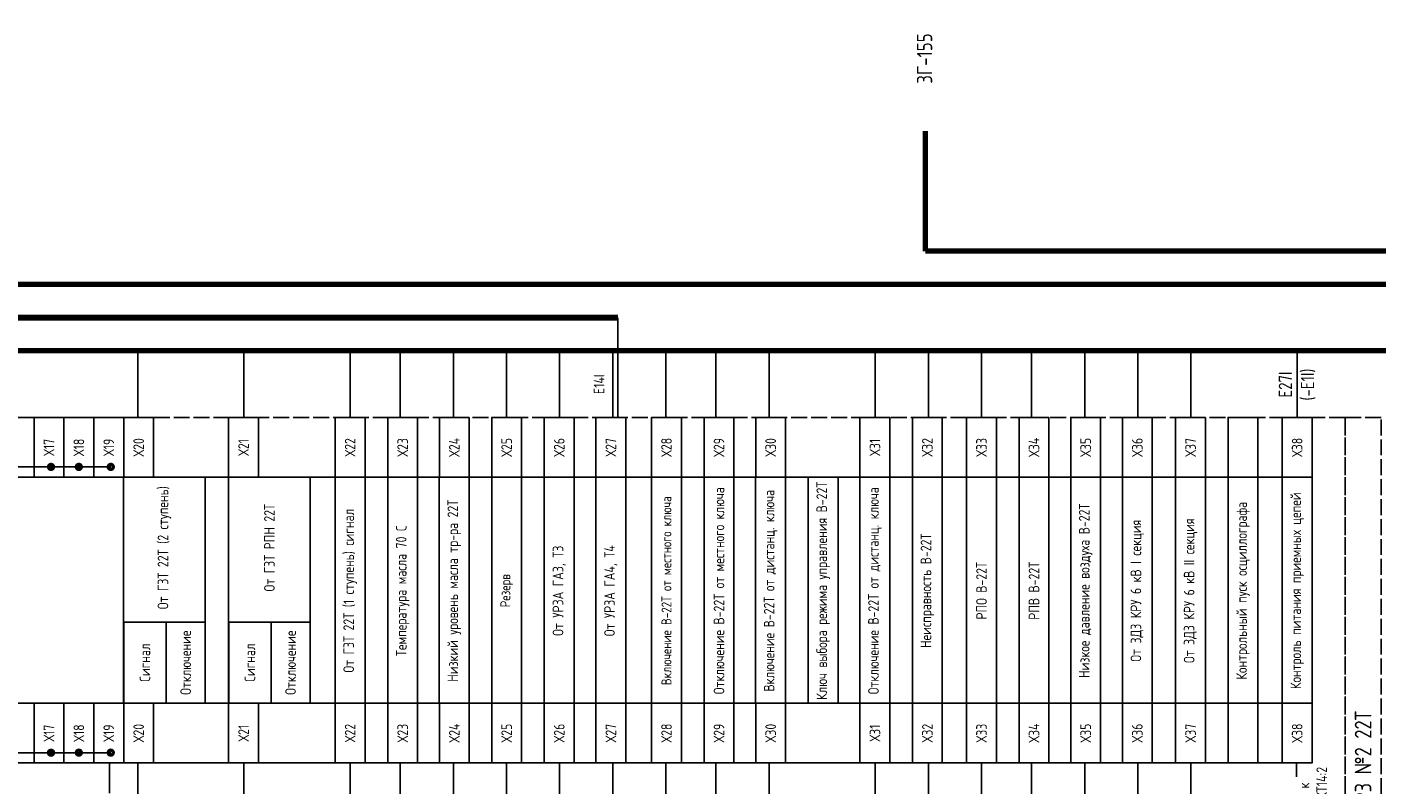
# Model space of a CAD drawing. Header units: millimetres. Extents: x 616 to 6446, y 2590 to 5711.
# Tile 17 of 50: x 2921 to 3124, y 3407 to 3521. Entities that reach past the tile are written whole.
import ezdxf
from ezdxf.enums import TextEntityAlignment as Align

# ---------------------------------------------------------------- set-up
doc = ezdxf.new("R2010")
doc.units = ezdxf.units.MM
doc.linetypes.add('ACAD_ISO02W100', pattern=[15, 12, -3])
doc.styles.add('SIMPLEX', font='GOST.ttf', dxfattribs={"height": 5})

msp = doc.modelspace()

# ---------------------------------------------------------------- linework, layer by layer
at = {"lineweight": 80}
for p, q in [((3055.89, 3487), (3055.89, 3505.09)), ((3278.03, 3487), (3055.89, 3487)), ((3269.64, 3482), (2910.16, 3482))]:
    msp.add_line(p, q, dxfattribs=at)
at = {"lineweight": 90}
msp.add_line((3009.56, 3477), (2847.08, 3477), dxfattribs=at)
for p, q in [((3009.56, 3462), (3009.56, 3477)), ((2933.19, 3454.55), (2901.69, 3454.55)), ((2939.63, 3453), (3109.61, 3453)), ((3109.61, 3419), (2939.64, 3419)), ((2933.19, 3411.55), (2901.69, 3411.55)), ((2933, 3410), (2933, 3405.47)), ((2937.25, 3387.65), (2937.25, 3410)), ((3109.61, 3410), (2939.64, 3410)), ((2953.23, 3387.65), (2953.22, 3410)), ((2969.25, 3379.39), (2969.25, 3410)), ((2976.79, 3379.39), (2976.79, 3410)), ((2984.79, 3379.39), (2984.79, 3410)), ((2992.79, 3379.39), (2992.79, 3410)), ((3000.79, 3379.39), (3000.79, 3410)), ((3008.79, 3379.39), (3008.79, 3410)), ((3016.79, 3379.39), (3016.79, 3410)), ((3024.33, 3379.39), (3024.33, 3410)), ((3032.33, 3379.39), (3032.33, 3410)), ((3048.33, 3379.39), (3048.33, 3410)), ((3056.33, 3379.39), (3056.33, 3410)), ((3064.33, 3379.39), (3064.33, 3410)), ((3071.87, 3379.39), (3071.87, 3410)), ((3079.87, 3379.39), (3079.87, 3410)), ((3087.87, 3379.39), (3087.87, 3410)), ((3095.87, 3379.39), (3095.87, 3410)), ((3111.77, 3410), (3111.77, 3407.91))]:
    msp.add_line(p, q)
at = {"color": 3, "lineweight": 80}
msp.add_line((3388.16, 3472), (2856.91, 3472), dxfattribs=at)
at = {"color": 3}
for p, q in [((2937.25, 3462), (2937.25, 3472)), ((2953.22, 3462), (2953.22, 3472)), ((2969.25, 3462), (2969.25, 3472)), ((2976.79, 3462), (2976.79, 3472)), ((2984.79, 3462), (2984.79, 3472)), ((2992.79, 3462), (2992.79, 3472)), ((3000.79, 3462), (3000.79, 3472)), ((3008.79, 3462), (3008.79, 3472)), ((3016.79, 3462), (3016.79, 3472)), ((3024.33, 3462), (3024.33, 3472)), ((3032.33, 3462), (3032.33, 3472)), ((3048.33, 3462), (3048.33, 3472)), ((3056.33, 3462), (3056.33, 3472)), ((3064.33, 3462), (3064.33, 3472)), ((3071.87, 3462), (3071.87, 3472)), ((3079.87, 3462), (3079.87, 3472)), ((3087.87, 3462), (3087.87, 3472)), ((3095.87, 3462), (3095.87, 3472)), ((3111.87, 3462), (3111.87, 3472))]:
    msp.add_line(p, q, dxfattribs=at)
at = {"color": 32, "linetype": 'ACAD_ISO02W100', "ltscale": 0.2, "true_color": 0xcd6928}
for points in [[(2850.64, 3462), (2848.22, 3462), (2848.22, 3330.3), (3119.07, 3330.3), (3119.07, 3462), (2850.64, 3462)], [(3119.07, 3462), (3119.07, 3462), (3119.07, 3330.3), (3124.51, 3330.3), (3124.51, 3462), (3119.07, 3462)]]:
    msp.add_lwpolyline(points, dxfattribs=at)
for points in [[(2921.64, 3462), (2921.64, 3453), (2917.14, 3453), (2917.14, 3462)], [(2926.14, 3462), (2926.14, 3453), (2921.64, 3453), (2921.64, 3462)], [(2930.64, 3462), (2930.64, 3453), (2926.14, 3453), (2926.14, 3462)], [(2935.14, 3462), (2935.14, 3453), (2930.64, 3453), (2930.64, 3462)], [(2939.64, 3462), (2939.64, 3453), (2935.14, 3453), (2935.14, 3462)], [(2955.44, 3462), (2955.44, 3453), (2950.94, 3453), (2950.94, 3462)], [(2971.49, 3462), (2971.49, 3453), (2966.99, 3453), (2966.99, 3462)], [(2979.4, 3462), (2979.4, 3453), (2974.9, 3453), (2974.9, 3462)], [(2987.18, 3462), (2987.18, 3453), (2982.68, 3453), (2982.68, 3462)], [(2995.06, 3462), (2995.06, 3453), (2990.56, 3453), (2990.56, 3462)], [(3002.98, 3462), (3002.98, 3453), (2998.48, 3453), (2998.48, 3462)], [(3010.76, 3462), (3010.76, 3453), (3006.26, 3453), (3006.26, 3462)], [(3019.13, 3462), (3019.13, 3453), (3014.63, 3453), (3014.63, 3462)], [(3027.04, 3462), (3027.04, 3453), (3022.54, 3453), (3022.54, 3462)], [(3034.82, 3462), (3034.82, 3453), (3030.32, 3453), (3030.32, 3462)], [(3050.52, 3462), (3050.52, 3453), (3046.02, 3453), (3046.02, 3462)], [(3058.42, 3462), (3058.42, 3453), (3053.92, 3453), (3053.92, 3462)], [(3066.57, 3462), (3066.57, 3453), (3062.07, 3453), (3062.07, 3462)], [(3074.48, 3462), (3074.48, 3453), (3069.98, 3453), (3069.98, 3462)], [(3082.26, 3462), (3082.26, 3453), (3077.76, 3453), (3077.76, 3462)], [(3090.04, 3462), (3090.04, 3453), (3085.54, 3453), (3085.54, 3462)], [(3098.06, 3462), (3098.06, 3453), (3093.56, 3453), (3093.56, 3462)], [(3105.96, 3462), (3105.96, 3453), (3101.46, 3453), (3101.46, 3462)], [(3114.11, 3462), (3114.11, 3453), (3109.61, 3453), (3109.61, 3462)], [(3114.11, 3462), (3114.11, 3453), (3109.61, 3453), (3109.61, 3462)], [(2935.13, 3453), (2935.13, 3419), (2849.64, 3419), (2849.64, 3453)], [(2947.41, 3453), (2947.41, 3419), (2935.13, 3419), (2935.13, 3453)], [(2963.22, 3453), (2963.22, 3419), (2950.94, 3419), (2950.94, 3453)], [(2971.49, 3453), (2971.49, 3419), (2966.99, 3419), (2966.99, 3453)], [(2979.4, 3453), (2979.4, 3419), (2974.9, 3419), (2974.9, 3453)], [(2987.17, 3453), (2987.17, 3419), (2982.67, 3419), (2982.67, 3453)], [(2995.06, 3453), (2995.06, 3419), (2990.56, 3419), (2990.56, 3453)], [(3002.98, 3453), (3002.98, 3419), (2998.48, 3419), (2998.48, 3453)], [(3010.74, 3453), (3010.74, 3419), (3006.24, 3419), (3006.24, 3453)], [(3019.13, 3453), (3019.13, 3419), (3014.63, 3419), (3014.63, 3453)], [(3027.04, 3453), (3027.04, 3419), (3022.54, 3419), (3022.54, 3453)], [(3034.81, 3453), (3034.81, 3419), (3030.31, 3419), (3030.31, 3453)], [(3042.73, 3453), (3042.73, 3419), (3038.23, 3419), (3038.23, 3453)], [(3050.52, 3453), (3050.52, 3419), (3046.02, 3419), (3046.02, 3453)], [(3058.42, 3453), (3058.42, 3419), (3053.92, 3419), (3053.92, 3453)], [(3066.57, 3453), (3066.57, 3419), (3062.07, 3419), (3062.07, 3453)], [(3074.48, 3453), (3074.48, 3419), (3069.98, 3419), (3069.98, 3453)], [(3082.26, 3453), (3082.26, 3419), (3077.76, 3419), (3077.76, 3453)], [(3090.04, 3453), (3090.04, 3419), (3085.54, 3419), (3085.54, 3453)], [(3098.06, 3453), (3098.06, 3419), (3093.56, 3419), (3093.56, 3453)], [(3105.96, 3453), (3105.96, 3419), (3101.46, 3419), (3101.46, 3453)], [(3114.11, 3453), (3114.11, 3419), (3109.61, 3419), (3109.61, 3453)], [(2941.52, 3431.19), (2941.52, 3419), (2935.14, 3419), (2935.14, 3431.19)], [(2947.41, 3431.19), (2947.41, 3419), (2941.52, 3419), (2941.52, 3431.19)], [(2957.33, 3431.2), (2957.33, 3419), (2950.95, 3419), (2950.95, 3431.2)], [(2963.22, 3431.2), (2963.22, 3419), (2957.33, 3419), (2957.33, 3431.2)], [(2921.64, 3419), (2921.64, 3410), (2917.14, 3410), (2917.14, 3419)], [(2926.14, 3419), (2926.14, 3410), (2921.64, 3410), (2921.64, 3419)], [(2930.64, 3419), (2930.64, 3410), (2926.14, 3410), (2926.14, 3419)], [(2935.14, 3419), (2935.14, 3410), (2930.64, 3410), (2930.64, 3419)], [(2939.64, 3419), (2939.64, 3410), (2935.14, 3410), (2935.14, 3419)], [(2955.44, 3419), (2955.44, 3410), (2950.94, 3410), (2950.94, 3419)], [(2971.49, 3419), (2971.49, 3410), (2966.99, 3410), (2966.99, 3419)], [(2979.4, 3419), (2979.4, 3410), (2974.9, 3410), (2974.9, 3419)], [(2987.18, 3419), (2987.18, 3410), (2982.68, 3410), (2982.68, 3419)], [(2995.06, 3419), (2995.06, 3410), (2990.56, 3410), (2990.56, 3419)], [(3002.98, 3419), (3002.98, 3410), (2998.48, 3410), (2998.48, 3419)], [(3010.76, 3419), (3010.76, 3410), (3006.26, 3410), (3006.26, 3419)], [(3019.13, 3419), (3019.13, 3410), (3014.63, 3410), (3014.63, 3419)], [(3027.04, 3419), (3027.04, 3410), (3022.54, 3410), (3022.54, 3419)], [(3034.82, 3419), (3034.82, 3410), (3030.32, 3410), (3030.32, 3419)], [(3050.52, 3419), (3050.52, 3410), (3046.02, 3410), (3046.02, 3419)], [(3058.42, 3419), (3058.42, 3410), (3053.92, 3410), (3053.92, 3419)], [(3066.57, 3419), (3066.57, 3410), (3062.07, 3410), (3062.07, 3419)], [(3074.48, 3419), (3074.48, 3410), (3069.98, 3410), (3069.98, 3419)], [(3082.26, 3419), (3082.26, 3410), (3077.76, 3410), (3077.76, 3419)], [(3090.04, 3419), (3090.04, 3410), (3085.54, 3410), (3085.54, 3419)], [(3098.06, 3419), (3098.06, 3410), (3093.56, 3410), (3093.56, 3419)], [(3105.96, 3419), (3105.96, 3410), (3101.46, 3410), (3101.46, 3419)], [(3114.11, 3419), (3114.11, 3410), (3109.61, 3410), (3109.61, 3419)], [(3114.11, 3419), (3114.11, 3410), (3109.61, 3410), (3109.61, 3419)]]:
    msp.add_lwpolyline(points, close=True)
at = {"const_width": 0.5}
for points in [[(2924.19, 3454.93, -1), (2924.19, 3454.18, -1)], [(2928.38, 3454.93, -1), (2928.38, 3454.18, -1)], [(2933.19, 3454.93, -1), (2933.19, 3454.18, -1)], [(2924.19, 3411.92, -1), (2924.19, 3411.17, -1)], [(2928.38, 3411.93, -1), (2928.38, 3411.18, -1)], [(2933.19, 3411.93, -1), (2933.19, 3411.18, -1)]]:
    msp.add_lwpolyline(points, format="xyb", close=True, dxfattribs=at)

# ---------------------------------------------------------------- texts
at = {"color": 4, "style": 'SIMPLEX'}
msp.add_text('3Г-155', height=2.304, rotation=90, dxfattribs=at).set_placement((3056.9, 3516.01), align=Align.CENTER)
at = {"color": 7, "insert": (3006.73, 3467), "char_height": 1.6, "width": 10.0005, "attachment_point": 5, "rotation": 90, "style": 'SIMPLEX'}
msp.add_mtext('{\\C256;Е14I}', dxfattribs=at)
at = {"attachment_point": 5, "rotation": 90, "style": 'SIMPLEX'}
for s, insert, char_height, width in [('Е27I \\P(-Е1I)', (3111.85, 3466.94), 2, 9.9991), ('Х17', (2923.89, 3457.5), 1.6, 9), ('Х18', (2928.39, 3457.5), 1.6, 9), ('Х19', (2932.89, 3457.5), 1.6, 9), ('Х20', (2937.39, 3457.5), 1.6, 9), ('Х21', (2953.19, 3457.5), 1.6, 9), ('Х22', (2969.24, 3457.5), 1.6, 9), ('Х23', (2977.15, 3457.5), 1.6, 9), ('Х24', (2984.93, 3457.5), 1.6, 9), ('Х25', (2992.81, 3457.5), 1.6, 9), ('Х26', (3000.73, 3457.5), 1.6, 9), ('Х27', (3008.51, 3457.5), 1.6, 9), ('Х28', (3016.88, 3457.5), 1.6, 9), ('Х29', (3024.79, 3457.5), 1.6, 9), ('Х30', (3032.57, 3457.5), 1.6, 9), ('Х31', (3048.27, 3457.5), 1.6, 9), ('Х32', (3056.17, 3457.5), 1.6, 9), ('Х33', (3064.32, 3457.5), 1.6, 9), ('Х34', (3072.23, 3457.5), 1.6, 9), ('Х35', (3080.01, 3457.5), 1.6, 9), ('Х36', (3087.79, 3457.5), 1.6, 9), ('Х37', (3095.81, 3457.5), 1.6, 9), ('Х38', (3111.86, 3457.5), 1.6, 9), ('От ГЗТ РПН 22Т', (2957.08, 3442.4), 1.6, 19.6569), ('От ГЗТ 22Т (1 ступень) сигнал', (2969.24, 3435.92), 1.6, 32.6019), ('Низкий уровень масла тр-ра 22Т', (2984.92, 3435.92), 1.6, 32.6014), ('Включение В-22Т от местного ключа', (3016.88, 3435.92), 1.5, 32.6019), ('Включение В-22Т от дистанц. ключа', (3032.56, 3435.92), 1.6, 32.6014), ('Контроль питания приемных цепей', (3111.86, 3435.92), 1.6, 32.6014), ('От ГЗТ 22Т (2 ступень)', (2941.27, 3442.4), 1.6, 19.6569), ('Температура масла 70 С', (2977.15, 3435.92), 1.6, 32.6022), ('Низкое давление воздуха В-22Т', (3080.01, 3435.92), 1.6, 32.6018), ('От ЗДЗ КРУ 6 кВ I секция', (3087.79, 3435.92), 1.6, 32.6018), ('От ЗДЗ КРУ 6 кВ II секция', (3095.81, 3435.92), 1.6, 32.6014), ('Отключение В-22Т от местного ключа', (3024.79, 3435.92), 1.6, 32.6022), ('Ключ выбора режима управления В-22Т', (3040.48, 3435.92), 1.6, 32.6018), ('Отключение В-22Т от дистанц. ключа', (3048.27, 3435.92), 1.6, 32.6018), ('Неисправность В-22Т', (3056.17, 3435.92), 1.6, 32.6014), ('От УРЗА ГА4, Т4', (3008.49, 3435.92), 1.6, 32.6014), ('Контрольный пуск осциллографа ', (3103.71, 3435.92), 1.6, 32.6014), ('От УРЗА ГА3, Т3', (3000.73, 3435.92), 1.6, 32.6022), ('РПО В-22Т', (3064.32, 3435.92), 1.6, 32.6018), ('РПВ В-22Т', (3072.23, 3435.92), 1.6, 32.6022), ('Резерв', (2992.81, 3435.92), 1.5, 32.6019), ('Отключение', (2944.47, 3425.1), 1.6, 12.191), ('Отключение', (2960.27, 3425.1), 1.6, 12.191), ('Сигнал', (2938.33, 3425.1), 1.6, 12.191), ('Сигнал', (2954.14, 3425.1), 1.6, 12.191), ('Панель 1Р4. Комплект РЗ №2 22Т', (3121.79, 3396.15), 2.5, 131.7047), ('Х17', (2923.89, 3414.5), 1.6, 9), ('Х18', (2928.39, 3414.5), 1.6, 9), ('Х19', (2932.89, 3414.5), 1.6, 9), ('Х20', (2937.39, 3414.5), 1.6, 9), ('Х21', (2953.19, 3414.5), 1.6, 9), ('Х22', (2969.24, 3414.5), 1.6, 9), ('Х23', (2977.15, 3414.5), 1.6, 9), ('Х24', (2984.93, 3414.5), 1.6, 9), ('Х25', (2992.81, 3414.5), 1.6, 9), ('Х26', (3000.73, 3414.5), 1.6, 9), ('Х27', (3008.51, 3414.5), 1.6, 9), ('Х28', (3016.88, 3414.5), 1.6, 9), ('Х29', (3024.79, 3414.5), 1.6, 9), ('Х30', (3032.57, 3414.5), 1.6, 9), ('Х31', (3048.27, 3414.5), 1.6, 9), ('Х32', (3056.17, 3414.5), 1.6, 9), ('Х33', (3064.32, 3414.5), 1.6, 9), ('Х34', (3072.23, 3414.5), 1.6, 9), ('Х35', (3080.01, 3414.5), 1.6, 9), ('Х36', (3087.79, 3414.5), 1.6, 9), ('Х37', (3095.81, 3414.5), 1.6, 9), ('Х38', (3111.86, 3414.5), 1.6, 9), ('  к А2.ХТ14:2', (3114.23, 3405.79), 1.6, 9)]:
    msp.add_mtext(s, dxfattribs=dict(at, insert=insert, char_height=char_height, width=width))

doc.saveas('drawing.dxf')
